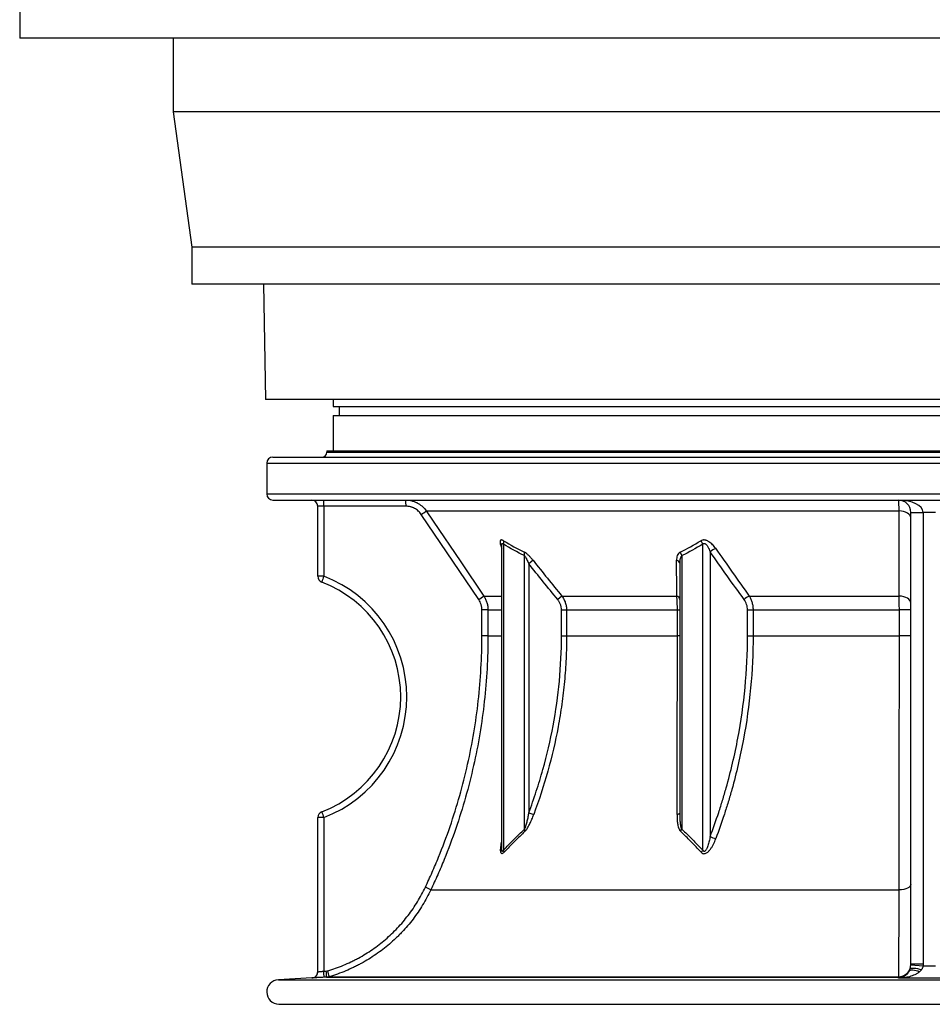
# Model space of a CAD drawing. Header units: millimetres. Extents: x 1760 to 3240, y 826 to 4276.
# Tile 1 of 10: x 1760 to 2502, y 826 to 1627. Entities that reach past the tile are written whole.
import ezdxf

# ---------------------------------------------------------------- set-up
doc = ezdxf.new("R2010")
doc.units = ezdxf.units.MM

msp = doc.modelspace()

# ---------------------------------------------------------------- linework, layer by layer
at = {"color": 7, "linetype": 'Continuous', "lineweight": 25}
for p, q in [((1760, 1642.02), (1760, 1612.02)), ((3240, 1612.02), (1760, 1612.02)), ((1885, 1612.02), (1885, 1552.02)), ((1885, 1552.02), (1900, 1442.02)), ((2500, 1552.02), (1885, 1552.02)), ((3115, 1552.02), (2500, 1552.02)), ((1900, 1442.02), (1900, 1412.02)), ((2500, 1442.02), (1900, 1442.02)), ((3100, 1442.02), (2500, 1442.02)), ((2500, 1412.02), (1900, 1412.02)), ((1958.36, 1412.02), (1960, 1318.13)), ((3100, 1412.02), (2500, 1412.02)), ((3037.95, 1318.13), (1960, 1318.13)), ((2015, 1318.13), (2015, 1312.33)), ((2015, 1312.33), (2500, 1312.33)), ((2020, 1312.33), (2020, 1305.03)), ((2500, 1312.33), (2985, 1312.33)), ((2015, 1305.03), (2015, 1276.33)), ((2015, 1305.03), (2500, 1305.03)), ((2500, 1305.03), (2985, 1305.03)), ((2010, 1276.33), (2010, 1275.33)), ((2010, 1276.33), (2500, 1276.33)), ((2500, 1276.33), (2990, 1276.33)), ((1961, 1266.33), (1961, 1241.33)), ((1966, 1271.33), (2500, 1271.33)), ((2500, 1271.33), (3034, 1271.33)), ((1966, 1236.33), (2500, 1236.33)), ((2500, 1236.33), (3034, 1236.33)), ((2007.43, 1231.33), (2002.5, 1231.33)), ((2002.5, 1174.4), (2002.5, 1231.33)), ((2007.43, 1231.33), (2007.43, 1174.4)), ((2074.29, 1231.33), (2007.43, 1231.33)), ((2090.81, 1227.51), (2475.5, 1227.51)), ((2485, 1226.33), (2495, 1226.33)), ((2485, 859.27), (2485, 1226.33)), ((2505, 1226.33), (2495, 1226.33)), ((2495, 1226.33), (2495, 859.27)), ((2133.48, 1155.48), (2086.74, 1224.72)), ((2152.12, 1199.43), (2152.11, 1199.44)), ((2152.11, 1199.39), (2152.11, 953.64)), ((2153.58, 1200.47), (2153.58, 951.77)), ((2315.74, 951.77), (2315.74, 1200.47)), ((2321.77, 1194.33), (2321.77, 962.74)), ((2170.61, 968.73), (2170.61, 1191.17)), ((2177.65, 1187.39), (2174.15, 1184.59)), ((2298.7, 1191.17), (2298.7, 968.73)), ((2174.15, 1184.59), (2174.15, 982.09)), ((2297.24, 982.09), (2297.24, 1184.59)), ((2007.43, 1174.4), (2002.5, 1174.4)), ((2201.11, 1158.28), (2197.7, 1155.48)), ((2201.11, 1158.28), (2294.58, 1158.28)), ((2353.58, 1158.28), (2475.56, 1158.28)), ((2136.05, 1126.07), (2136.05, 1147.09)), ((2140.98, 1147.09), (2136.05, 1147.09)), ((2140.98, 1147.09), (2140.98, 1126.07)), ((2200.81, 1147.09), (2204.92, 1147.09)), ((2200.81, 1126.07), (2200.81, 1147.09)), ((2204.92, 1147.09), (2295.09, 1147.09)), ((2204.92, 1147.09), (2204.92, 1126.07)), ((2295.09, 1147.09), (2297.24, 1147.09)), ((2295.09, 1126.07), (2295.09, 1147.09)), ((2352.16, 1126.07), (2352.16, 1147.09)), ((2352.16, 1147.09), (2356.66, 1147.09)), ((2356.66, 1147.09), (2475.68, 1147.09)), ((2356.66, 1147.09), (2356.66, 1126.07)), ((2485, 1147.09), (2475.68, 1147.09)), ((2475.68, 1126.07), (2475.68, 1147.09)), ((2140.98, 1126.07), (2136.05, 1126.07)), ((2200.81, 1126.07), (2204.92, 1126.07)), ((2204.92, 1126.07), (2295.09, 1126.07)), ((2297.24, 1126.07), (2295.09, 1126.07)), ((2352.16, 1126.07), (2356.66, 1126.07)), ((2356.66, 1126.07), (2475.68, 1126.07)), ((2485, 1126.07), (2475.68, 1126.07)), ((2007.43, 978.25), (2002.5, 978.25)), ((2002.5, 852.77), (2002.5, 978.25)), ((2007.43, 978.25), (2007.43, 853.28)), ((2174.15, 982.09), (2178.17, 980.58)), ((2152.13, 953.39), (2152.14, 953.64)), ((2094.49, 919.43), (2475.54, 919.43)), ((2484.97, 858.31), (2494.93, 857.51)), ((2485, 859.27), (2495, 859.27)), ((2007.43, 853.28), (2009.45, 853.39)), ((2011.96, 848.79), (2475.14, 848.79)), ((1997.76, 847.78), (1970.48, 846.35)), ((2009.64, 848.39), (2007.62, 848.29)), ((2009.64, 848.39), (2475.03, 848.39)), ((2475.03, 847.5), (2475.03, 848.39)), ((1974.1, 826.33), (3025.9, 826.33))]:
    msp.add_line(p, q, dxfattribs=at)
at = {"color": 1, "linetype": 'Continuous', "lineweight": 25}
for p, q in [((2010, 1275.33), (2500, 1275.33)), ((2500, 1275.33), (2990, 1275.33)), ((1961, 1266.33), (2500, 1266.33)), ((2500, 1266.33), (3039, 1266.33)), ((1961, 1241.33), (2500, 1241.33)), ((2500, 1241.33), (3039, 1241.33)), ((2137.55, 1158.28), (2152.11, 1158.28)), ((2140.98, 1147.09), (2152.11, 1147.09)), ((2140.98, 1126.07), (2152.11, 1126.07)), ((1970.48, 846.35), (2500, 846.35)), ((2500, 846.35), (3029.52, 846.35)), ((1970.78, 826.36), (2500, 826.36)), ((2500, 826.36), (3029.22, 826.36))]:
    msp.add_line(p, q, dxfattribs=at)
at = {"color": 7, "linetype": 'Continuous', "lineweight": 25, "flags": 128}
for points in [[(2090.81, 1227.51), (2096.41, 1219.22), (2118.79, 1186.07), (2137.55, 1158.28)], [(2485, 1221.92), (2484.82, 1222.98), (2484.29, 1224), (2483.42, 1224.94), (2482.24, 1225.78), (2480.81, 1226.48), (2479.17, 1227.01), (2477.37, 1227.36), (2475.5, 1227.51)], [(2485, 1152.68), (2484.82, 1153.74), (2484.29, 1154.75), (2483.43, 1155.7), (2482.27, 1156.53), (2480.84, 1157.23), (2479.21, 1157.76), (2477.43, 1158.12), (2475.56, 1158.28)], [(2297.24, 982.09), (2297.2, 981.86), (2297.07, 981.64), (2296.87, 981.43), (2296.59, 981.22), (2296.23, 981.03), (2295.81, 980.86), (2295.33, 980.71), (2294.8, 980.58)], [(2485, 923.7), (2484.82, 922.9), (2484.29, 922.12), (2483.43, 921.4), (2482.26, 920.76), (2480.84, 920.22), (2479.2, 919.82), (2477.42, 919.55), (2475.54, 919.43)], [(2483.58, 853.26), (2484.08, 853.75), (2484.79, 854.1), (2485.69, 854.28), (2486.77, 854.31), (2487.99, 854.17), (2489.32, 853.87), (2490.72, 853.42), (2492.16, 852.82)], [(2484.36, 855.01), (2484.82, 855.36), (2485.54, 855.6), (2486.49, 855.72), (2487.67, 855.72), (2489.02, 855.6), (2490.51, 855.37), (2492.09, 855.02), (2493.72, 854.58)]]:
    msp.add_lwpolyline(points, dxfattribs=at)
at = {"color": 7, "linetype": 'Continuous', "lineweight": 25}
for centre, radius, start, end in [((2006, 1275.33), 4, 270, 0), ((1966, 1266.33), 5, 90, 180), ((1966, 1241.33), 5, 180, 270), ((1997.5, 1231.33), 5, 0, 90), ((1917.85, 1232.58), 89.59, 359.2007, 2.39914), ((1984.71, 1232.58), 89.59, 359.2007, 2.39914), ((2475, 1226.33), 10, 0, 90), ((1994.42, 1363.58), 166.75, 303.61561, 305.31333), ((2148.81, 1202.07), 5.03, 341.46098, 13.74788), ((2308.53, 1198.25), 7.54, 17.11266, 41.68848), ((2165.43, 1192.56), 5.37, 345.00981, 15.19754), ((2291.56, 1189.42), 7.36, 13.79031, 38.19907), ((2331.58, 1183.84), 14.36, 112.3324, 133.08872), ((2293.9, 1184.06), 3.38, 9.10117, 80.39462), ((2007.5, 1174.4), 5, 180, 249.07517), ((2095.96, 1139.23), 95.26, 158.32967, 161.3225), ((1970, 1076.33), 100, 290.92483, 69.07517), ((1969.93, 1076.33), 105, 290.92483, 69.07517), ((2040.18, 1295.75), 168.46, 303.62923, 305.30948), ((2293.93, 1154.99), 3.35, 8.34361, 78.63275), ((2359.29, 1145.25), 14.22, 113.64849, 133.99008), ((2007.5, 978.25), 5, 110.92483, 180), ((2095.96, 1013.43), 95.26, 198.6775, 201.67033), ((2165.95, 966.46), 5.19, 6.93049, 25.95152), ((2291.75, 972.05), 7.7, 319.879, 334.48296), ((2332.1, 983.52), 23.2, 243.55784, 255.70038), ((2149.37, 949.46), 4.8, 5.80615, 28.73411), ((2308.74, 955.49), 7.93, 315.61845, 331.99511), ((1997.41, 723.28), 218.85, 63.66695, 64.95901), ((1997.5, 852.77), 5, 272.9864, 360), ((1997.5, 852.77), 5, 295.37631, 0), ((1917.76, 847.34), 89.87, 0.6068, 3.79285), ((1919.77, 847.44), 89.87, 0.60682, 3.79281), ((1920.5, 825.66), 94.34, 14.19292, 17.21828), ((2475, 858.4), 10, 270.13828, 329.08703), ((2474.15, 848.87), 1, 331.52101, 355.43563), ((2475.12, 858.78), 9.98, 270.16814, 337.859), ((1971, 836.36), 10, 93, 268.7312), ((1974.1, 976.33), 150, 268.7312, 270)]:
    msp.add_arc(centre, radius, start, end, dxfattribs=at)
at = {"color": 1, "linetype": 'Continuous', "lineweight": 25}
msp.add_arc((1997.5, 852.77), 5, 272.99999, 295.37631, dxfattribs=at)
at = {"color": 7, "linetype": 'Continuous', "lineweight": 25}
msp.add_ellipse((2475, 1226.33), major_axis=(20, 0), ratio=0.5, start_param=0, end_param=1.570796, dxfattribs=at)
for points, knots in [([(2074.22, 1236.33), (2075.87, 1236.33), (2077.48, 1236.13), (2079.45, 1235.64), (2079.84, 1235.53), (2080.62, 1235.28), (2081.01, 1235.15), (2082.16, 1234.71), (2082.89, 1234.37), (2084.33, 1233.61), (2085.02, 1233.19), (2086.35, 1232.25), (2087, 1231.74), (2088.82, 1230.1), (2089.89, 1228.87), (2090.81, 1227.51)], [0, 0, 0, 0, 0.25, 0.25, 0.3125, 0.3125, 0.375, 0.375, 0.5, 0.5, 0.625, 0.625, 0.75, 0.75, 1, 1, 1, 1]), ([(2475.5, 1227.51), (2475.47, 1228.87), (2475.44, 1230.1), (2475.39, 1231.46), (2475.38, 1231.72), (2475.36, 1232.23), (2475.35, 1232.48), (2475.32, 1233.18), (2475.3, 1233.6), (2475.26, 1234.37), (2475.24, 1234.7), (2475.19, 1235.29), (2475.17, 1235.54), (2475.1, 1236.13), (2475.05, 1236.33), (2475, 1236.33)], [0, 0, 0, 0, 0.25, 0.25, 0.3125, 0.3125, 0.375, 0.375, 0.5, 0.5, 0.625, 0.625, 0.75, 0.75, 1, 1, 1, 1]), ([(2086.74, 1224.72), (2086.05, 1225.74), (2085.24, 1226.66), (2083.88, 1227.89), (2083.39, 1228.27), (2082.39, 1228.97), (2081.87, 1229.29), (2080.8, 1229.86), (2080.24, 1230.11), (2079.38, 1230.44), (2079.09, 1230.54), (2078.51, 1230.73), (2078.21, 1230.81), (2076.73, 1231.18), (2075.52, 1231.33), (2074.29, 1231.33)], [0, 0, 0, 0, 0.25, 0.25, 0.375, 0.375, 0.5, 0.5, 0.625, 0.625, 0.6875, 0.6875, 0.75, 0.75, 1, 1, 1, 1]), ([(2475.56, 1158.28), (2475.55, 1163.8), (2475.55, 1169.32), (2475.54, 1174.85), (2475.53, 1192.4), (2475.51, 1209.96), (2475.5, 1227.51)], [0, 0, 0, 0, 0.02, 0.02, 0.02, 0.0835637, 0.0835637, 0.0835637, 0.0835637]), ([(2153.7, 1203.27), (2153.48, 1203.4), (2153.28, 1203.51), (2152.88, 1203.7), (2152.68, 1203.77), (2152.32, 1203.88), (2152.16, 1203.91), (2151.84, 1203.92), (2151.7, 1203.9), (2151.45, 1203.82), (2151.34, 1203.76), (2151.16, 1203.6), (2151.08, 1203.49), (2150.95, 1203.26), (2150.91, 1203.12), (2150.84, 1202.82), (2150.82, 1202.66), (2150.79, 1202.14), (2150.82, 1201.75), (2150.94, 1200.92), (2151.04, 1200.48), (2151.41, 1199.11), (2151.75, 1198.14), (2152.16, 1197.13)], [0, 0, 0, 0, 0.0625, 0.0625, 0.125, 0.125, 0.1875, 0.1875, 0.25, 0.25, 0.3125, 0.3125, 0.375, 0.375, 0.4375, 0.4375, 0.5, 0.5, 0.625, 0.625, 0.75, 0.75, 1, 1, 1, 1]), ([(2326.13, 1197.13), (2325.77, 1197.63), (2325.4, 1198.13), (2324.61, 1199.1), (2324.19, 1199.58), (2323.32, 1200.49), (2322.85, 1200.92), (2321.87, 1201.75), (2321.34, 1202.14), (2320.52, 1202.66), (2320.24, 1202.82), (2319.68, 1203.12), (2319.38, 1203.26), (2318.79, 1203.5), (2318.49, 1203.6), (2317.89, 1203.76), (2317.59, 1203.83), (2316.99, 1203.9), (2316.7, 1203.92), (2316.14, 1203.91), (2315.86, 1203.88), (2315.06, 1203.72), (2314.59, 1203.53), (2314.16, 1203.27)], [0, 0, 0, 0, 0.125, 0.125, 0.25, 0.25, 0.375, 0.375, 0.5, 0.5, 0.5625, 0.5625, 0.625, 0.625, 0.6875, 0.6875, 0.75, 0.75, 0.8125, 0.8125, 0.875, 0.875, 1, 1, 1, 1]), ([(2315.74, 1200.47), (2315.86, 1200.62), (2315.99, 1200.75), (2316.29, 1200.96), (2316.46, 1201.04), (2316.73, 1201.11), (2316.83, 1201.12), (2317.02, 1201.12), (2317.12, 1201.11), (2317.32, 1201.07), (2317.42, 1201.04), (2317.61, 1200.97), (2317.71, 1200.92), (2317.98, 1200.77), (2318.16, 1200.64), (2318.49, 1200.36), (2318.64, 1200.2), (2319.08, 1199.72), (2319.34, 1199.37), (2319.82, 1198.64), (2320.04, 1198.27), (2320.45, 1197.51), (2320.64, 1197.12), (2321.18, 1195.94), (2321.49, 1195.14), (2321.77, 1194.33)], [0, 0, 0, 0, 0.0625, 0.0625, 0.125, 0.125, 0.15625, 0.15625, 0.1875, 0.1875, 0.21875, 0.21875, 0.25, 0.25, 0.3125, 0.3125, 0.375, 0.375, 0.5, 0.5, 0.625, 0.625, 0.75, 0.75, 1, 1, 1, 1]), ([(2177.65, 1187.39), (2177.11, 1188.06), (2176.55, 1188.72), (2175.7, 1189.68), (2175.41, 1189.99), (2174.83, 1190.61), (2174.53, 1190.91), (2173.93, 1191.49), (2173.63, 1191.77), (2173.02, 1192.31), (2172.72, 1192.56), (2171.8, 1193.28), (2171.19, 1193.68), (2170.61, 1193.97)], [0, 0, 0, 0, 0.25, 0.25, 0.375, 0.375, 0.5, 0.5, 0.625, 0.625, 0.75, 0.75, 1, 1, 1, 1]), ([(2297.34, 1193.97), (2297.05, 1193.82), (2296.79, 1193.65), (2296.32, 1193.26), (2296.11, 1193.04), (2295.54, 1192.32), (2295.26, 1191.78), (2294.83, 1190.61), (2294.69, 1189.99), (2294.5, 1188.72), (2294.46, 1188.06), (2294.47, 1187.39)], [0, 0, 0, 0, 0.125, 0.125, 0.25, 0.25, 0.5, 0.5, 0.75, 0.75, 1, 1, 1, 1]), ([(2170.61, 1191.17), (2170.81, 1190.98), (2170.99, 1190.76), (2171.33, 1190.29), (2171.5, 1190.04), (2171.99, 1189.25), (2172.29, 1188.69), (2172.87, 1187.55), (2173.14, 1186.97), (2173.66, 1185.79), (2173.91, 1185.19), (2174.15, 1184.59)], [0, 0, 0, 0, 0.125, 0.125, 0.25, 0.25, 0.5, 0.5, 0.75, 0.75, 1, 1, 1, 1]), ([(2297.24, 1184.59), (2297.24, 1185.19), (2297.25, 1185.79), (2297.33, 1186.96), (2297.39, 1187.54), (2297.58, 1188.69), (2297.71, 1189.25), (2297.99, 1190.04), (2298.1, 1190.29), (2298.36, 1190.77), (2298.51, 1190.98), (2298.7, 1191.17)], [0, 0, 0, 0, 0.25, 0.25, 0.5, 0.5, 0.75, 0.75, 0.875, 0.875, 1, 1, 1, 1]), ([(2136.05, 1147.09), (2136.05, 1147.84), (2135.99, 1148.58), (2135.83, 1149.68), (2135.76, 1150.05), (2135.59, 1150.77), (2135.5, 1151.13), (2134.95, 1152.91), (2134.32, 1154.24), (2133.48, 1155.48)], [0, 0, 0, 0, 0.25, 0.25, 0.375, 0.375, 0.5, 0.5, 1, 1, 1, 1]), ([(2137.55, 1158.28), (2138.11, 1157.45), (2138.6, 1156.59), (2139.45, 1154.82), (2139.81, 1153.9), (2140.24, 1152.48), (2140.37, 1152), (2140.59, 1151.03), (2140.68, 1150.54), (2140.9, 1149.08), (2140.98, 1148.09), (2140.98, 1147.09)], [0, 0, 0, 0, 0.25, 0.25, 0.5, 0.5, 0.625, 0.625, 0.75, 0.75, 1, 1, 1, 1]), ([(2200.81, 1147.09), (2200.81, 1147.86), (2200.74, 1148.62), (2200.53, 1149.73), (2200.45, 1150.1), (2200.24, 1150.83), (2200.12, 1151.2), (2199.71, 1152.27), (2199.38, 1152.96), (2198.62, 1154.26), (2198.18, 1154.89), (2197.7, 1155.48)], [0, 0, 0, 0, 0.25, 0.25, 0.375, 0.375, 0.5, 0.5, 0.75, 0.75, 1, 1, 1, 1]), ([(2201.11, 1158.28), (2201.72, 1157.47), (2202.26, 1156.63), (2203.2, 1154.87), (2203.6, 1153.95), (2204.09, 1152.52), (2204.23, 1152.04), (2204.48, 1151.07), (2204.59, 1150.58), (2204.84, 1149.1), (2204.92, 1148.1), (2204.92, 1147.09)], [0, 0, 0, 0, 0.25, 0.25, 0.5, 0.5, 0.625, 0.625, 0.75, 0.75, 1, 1, 1, 1]), ([(2295.09, 1147.09), (2295.09, 1148.1), (2295.08, 1149.1), (2295.03, 1151.07), (2295, 1152.04), (2294.91, 1153.95), (2294.86, 1154.87), (2294.74, 1156.63), (2294.66, 1157.47), (2294.58, 1158.28)], [0, 0, 0, 0, 0.25, 0.25, 0.5, 0.5, 0.75, 0.75, 1, 1, 1, 1]), ([(2352.16, 1147.09), (2352.16, 1147.86), (2352.1, 1148.62), (2351.92, 1149.74), (2351.84, 1150.11), (2351.66, 1150.84), (2351.55, 1151.21), (2351.19, 1152.29), (2350.89, 1152.97), (2350.22, 1154.27), (2349.83, 1154.89), (2349.41, 1155.48)], [0, 0, 0, 0, 0.25, 0.25, 0.375, 0.375, 0.5, 0.5, 0.75, 0.75, 1, 1, 1, 1]), ([(2353.58, 1158.28), (2354.07, 1157.47), (2354.5, 1156.63), (2355.26, 1154.88), (2355.59, 1153.96), (2355.99, 1152.53), (2356.1, 1152.05), (2356.3, 1151.08), (2356.39, 1150.59), (2356.59, 1149.11), (2356.66, 1148.11), (2356.66, 1147.09)], [0, 0, 0, 0, 0.25, 0.25, 0.5, 0.5, 0.625, 0.625, 0.75, 0.75, 1, 1, 1, 1]), ([(2475.68, 1147.09), (2475.68, 1148.09), (2475.67, 1149.07), (2475.66, 1151.02), (2475.66, 1151.98), (2475.64, 1153.4), (2475.64, 1153.87), (2475.62, 1154.8), (2475.62, 1155.25), (2475.59, 1156.59), (2475.58, 1157.45), (2475.56, 1158.28)], [0, 0, 0, 0, 0.25, 0.25, 0.5, 0.5, 0.625, 0.625, 0.75, 0.75, 1, 1, 1, 1]), ([(2090.05, 921.56), (2091.95, 925.59), (2093.8, 929.64), (2096.49, 935.75), (2097.38, 937.8), (2099.11, 941.9), (2099.97, 943.95), (2104.16, 954.25), (2107.26, 962.55), (2115.86, 987.56), (2120.63, 1004.43), (2128.28, 1038.54), (2131.17, 1055.78), (2135.06, 1090.64), (2136.05, 1108.26), (2136.05, 1126.07)], [0, 0, 0, 0, 0.0625, 0.0625, 0.09375, 0.09375, 0.125, 0.125, 0.25, 0.25, 0.5, 0.5, 0.75, 0.75, 1, 1, 1, 1]), ([(2140.98, 1126.07), (2140.98, 1108.07), (2139.97, 1090.27), (2136.05, 1055.05), (2133.13, 1037.63), (2125.39, 1003.16), (2120.58, 986.12), (2111.89, 960.84), (2108.75, 952.46), (2104.52, 942.05), (2103.65, 939.97), (2101.9, 935.83), (2101.01, 933.76), (2098.29, 927.58), (2096.42, 923.49), (2094.49, 919.43)], [0, 0, 0, 0, 0.25, 0.25, 0.5, 0.5, 0.75, 0.75, 0.875, 0.875, 0.90625, 0.90625, 0.9375, 0.9375, 1, 1, 1, 1]), ([(2174.15, 982.09), (2175.24, 984.99), (2176.29, 987.9), (2178.34, 993.73), (2179.33, 996.65), (2182.2, 1005.44), (2183.99, 1011.32), (2188.95, 1029.02), (2191.74, 1040.92), (2196.23, 1064.91), (2197.93, 1077), (2200.23, 1101.38), (2200.81, 1113.67), (2200.81, 1126.07)], [0, 0, 0, 0, 0.0625, 0.0625, 0.125, 0.125, 0.25, 0.25, 0.5, 0.5, 0.75, 0.75, 1, 1, 1, 1]), ([(2204.92, 1126.07), (2204.92, 1119.85), (2204.78, 1113.63), (2204.2, 1101.22), (2203.76, 1095.03), (2202.9, 1085.75), (2202.57, 1082.66), (2201.86, 1076.49), (2201.46, 1073.41), (2200.17, 1064.18), (2199.17, 1058.07), (2195.78, 1039.83), (2192.97, 1027.8), (2186.34, 1004), (2182.51, 992.23), (2178.17, 980.58)], [0, 0, 0, 0, 0.125, 0.125, 0.25, 0.25, 0.3125, 0.3125, 0.375, 0.375, 0.5, 0.5, 0.75, 0.75, 1, 1, 1, 1]), ([(2294.8, 980.58), (2294.81, 983.51), (2294.82, 986.46), (2294.84, 992.35), (2294.85, 995.31), (2294.88, 1004.18), (2294.9, 1010.13), (2294.96, 1028.02), (2294.99, 1040.05), (2295.04, 1064.29), (2295.06, 1076.5), (2295.08, 1101.14), (2295.09, 1113.55), (2295.09, 1126.07)], [0, 0, 0, 0, 0.0625, 0.0625, 0.125, 0.125, 0.25, 0.25, 0.5, 0.5, 0.75, 0.75, 1, 1, 1, 1]), ([(2321.77, 962.74), (2324.22, 969.22), (2326.53, 975.76), (2329.79, 985.66), (2330.85, 988.98), (2332.88, 995.63), (2333.86, 998.97), (2338.58, 1015.68), (2341.76, 1029.17), (2346.9, 1056.41), (2348.86, 1070.15), (2351.49, 1097.91), (2352.16, 1111.92), (2352.16, 1126.07)], [0, 0, 0, 0, 0.125, 0.125, 0.1875, 0.1875, 0.25, 0.25, 0.5, 0.5, 0.75, 0.75, 1, 1, 1, 1]), ([(2356.66, 1126.07), (2356.66, 1111.78), (2355.99, 1097.63), (2353.37, 1069.59), (2351.42, 1055.7), (2346.31, 1028.18), (2343.14, 1014.55), (2338.44, 997.66), (2337.46, 994.29), (2335.43, 987.56), (2334.38, 984.21), (2331.12, 974.19), (2328.81, 967.58), (2326.37, 961.03)], [0, 0, 0, 0, 0.25, 0.25, 0.5, 0.5, 0.75, 0.75, 0.8125, 0.8125, 0.875, 0.875, 1, 1, 1, 1]), ([(2475.54, 919.43), (2475.56, 935.6), (2475.58, 952.06), (2475.61, 985.53), (2475.63, 1002.54), (2475.65, 1028.47), (2475.65, 1037.18), (2475.66, 1050.35), (2475.66, 1054.76), (2475.66, 1063.61), (2475.67, 1068.06), (2475.67, 1081.4), (2475.67, 1090.32), (2475.68, 1108.18), (2475.68, 1117.12), (2475.68, 1126.07)], [0, 0, 0, 0, 0.25, 0.25, 0.5, 0.5, 0.625, 0.625, 0.6875, 0.6875, 0.75, 0.75, 0.875, 0.875, 1, 1, 1, 1]), ([(2174.15, 982.09), (2173.94, 980.94), (2173.71, 979.8), (2173.23, 977.52), (2172.98, 976.38), (2172.57, 974.69), (2172.42, 974.13), (2172.12, 973), (2171.97, 972.44), (2171.63, 971.34), (2171.46, 970.8), (2171.17, 970), (2171.07, 969.73), (2170.86, 969.22), (2170.74, 968.97), (2170.61, 968.73)], [0, 0, 0, 0, 0.25, 0.25, 0.5, 0.5, 0.625, 0.625, 0.75, 0.75, 0.875, 0.875, 0.9375, 0.9375, 1, 1, 1, 1]), ([(2171.1, 967.08), (2171.3, 967.27), (2171.49, 967.48), (2171.87, 967.93), (2172.06, 968.17), (2172.59, 968.89), (2172.93, 969.41), (2173.59, 970.49), (2173.91, 971.04), (2174.53, 972.19), (2174.82, 972.77), (2175.68, 974.52), (2176.22, 975.71), (2177.23, 978.13), (2177.71, 979.35), (2178.17, 980.58)], [0, 0, 0, 0, 0.0625, 0.0625, 0.125, 0.125, 0.25, 0.25, 0.375, 0.375, 0.5, 0.5, 0.75, 0.75, 1, 1, 1, 1]), ([(2294.8, 980.58), (2294.8, 979.35), (2294.82, 978.12), (2294.96, 975.7), (2295.07, 974.5), (2295.33, 972.76), (2295.44, 972.19), (2295.69, 971.06), (2295.84, 970.5), (2296.11, 969.69), (2296.21, 969.43), (2296.43, 968.9), (2296.55, 968.65), (2296.81, 968.16), (2296.95, 967.92), (2297.27, 967.48), (2297.44, 967.27), (2297.64, 967.08)], [0, 0, 0, 0, 0.25, 0.25, 0.5, 0.5, 0.625, 0.625, 0.75, 0.75, 0.8125, 0.8125, 0.875, 0.875, 0.9375, 0.9375, 1, 1, 1, 1]), ([(2298.7, 968.73), (2298.58, 968.97), (2298.48, 969.22), (2298.3, 969.73), (2298.22, 969.99), (2298.02, 970.8), (2297.91, 971.35), (2297.65, 973), (2297.53, 974.12), (2297.37, 976.38), (2297.32, 977.52), (2297.25, 979.8), (2297.24, 980.94), (2297.24, 982.09)], [0, 0, 0, 0, 0.0625, 0.0625, 0.125, 0.125, 0.25, 0.25, 0.5, 0.5, 0.75, 0.75, 1, 1, 1, 1]), ([(2153.58, 951.77), (2156.37, 954.68), (2159.19, 957.56), (2164.86, 963.23), (2167.72, 966.01), (2170.61, 968.73)], [0, 0, 0, 0, 0.5, 0.5, 1, 1, 1, 1]), ([(2171.1, 967.08), (2168.22, 964.33), (2165.38, 961.52), (2159.73, 955.8), (2156.93, 952.89), (2154.15, 949.95)], [0, 0, 0, 0, 0.5, 0.5, 1, 1, 1, 1]), ([(2314.4, 949.95), (2311.65, 952.89), (2308.89, 955.8), (2303.3, 961.52), (2300.49, 964.33), (2297.64, 967.08)], [0, 0, 0, 0, 0.5, 0.5, 1, 1, 1, 1]), ([(2298.7, 968.73), (2301.59, 966.01), (2304.45, 963.23), (2310.13, 957.56), (2312.94, 954.68), (2315.74, 951.77)], [0, 0, 0, 0, 0.5, 0.5, 1, 1, 1, 1]), ([(2314.4, 949.95), (2314.52, 949.82), (2314.64, 949.7), (2314.91, 949.48), (2315.04, 949.38), (2315.33, 949.2), (2315.49, 949.12), (2315.8, 948.98), (2315.97, 948.93), (2316.49, 948.82), (2316.86, 948.8), (2317.61, 948.91), (2317.98, 949.03), (2318.71, 949.36), (2319.06, 949.57), (2319.72, 950.04), (2320.04, 950.31), (2320.64, 950.88), (2320.92, 951.18), (2321.46, 951.8), (2321.72, 952.13), (2322.46, 953.12), (2322.91, 953.8), (2323.74, 955.19), (2324.12, 955.9), (2325.19, 958.05), (2325.81, 959.53), (2326.37, 961.03)], [0, 0, 0, 0, 0.03125, 0.03125, 0.0625, 0.0625, 0.09375, 0.09375, 0.125, 0.125, 0.1875, 0.1875, 0.25, 0.25, 0.3125, 0.3125, 0.375, 0.375, 0.4375, 0.4375, 0.5, 0.5, 0.625, 0.625, 0.75, 0.75, 1, 1, 1, 1]), ([(2321.77, 962.74), (2321.54, 961.48), (2321.27, 960.23), (2320.67, 957.75), (2320.34, 956.52), (2319.73, 954.69), (2319.51, 954.08), (2319.12, 953.19), (2318.99, 952.9), (2318.7, 952.32), (2318.54, 952.04), (2318.27, 951.64), (2318.18, 951.51), (2317.98, 951.26), (2317.87, 951.15), (2317.63, 950.93), (2317.51, 950.84), (2317.23, 950.7), (2317.09, 950.66), (2316.87, 950.66), (2316.8, 950.67), (2316.66, 950.71), (2316.6, 950.73), (2316.41, 950.84), (2316.31, 950.93), (2316.11, 951.14), (2316.03, 951.26), (2315.87, 951.5), (2315.8, 951.63), (2315.74, 951.77)], [0, 0, 0, 0, 0.25, 0.25, 0.5, 0.5, 0.625, 0.625, 0.6875, 0.6875, 0.75, 0.75, 0.78125, 0.78125, 0.8125, 0.8125, 0.84375, 0.84375, 0.875, 0.875, 0.890625, 0.890625, 0.90625, 0.90625, 0.9375, 0.9375, 0.96875, 0.96875, 1, 1, 1, 1]), ([(2010.61, 853.59), (2014.95, 854.87), (2019.2, 856.37), (2025.45, 858.97), (2027.51, 859.88), (2030.57, 861.35), (2031.58, 861.85), (2033.59, 862.88), (2034.58, 863.4), (2039.52, 866.09), (2043.33, 868.43), (2050.67, 873.49), (2054.21, 876.21), (2059.31, 880.58), (2060.97, 882.08), (2064.24, 885.19), (2065.84, 886.79), (2070.48, 891.71), (2073.38, 895.12), (2078.8, 902.22), (2081.32, 905.9), (2085.97, 913.53), (2088.11, 917.48), (2090.05, 921.56)], [0, 0, 0, 0, 0.125, 0.125, 0.1875, 0.1875, 0.21875, 0.21875, 0.25, 0.25, 0.375, 0.375, 0.5, 0.5, 0.5625, 0.5625, 0.625, 0.625, 0.75, 0.75, 0.875, 0.875, 1, 1, 1, 1]), ([(2094.49, 919.43), (2092.48, 915.18), (2090.26, 911.08), (2085.43, 903.15), (2082.81, 899.33), (2077.19, 891.96), (2074.17, 888.41), (2070.15, 884.16), (2069.34, 883.32), (2067.68, 881.65), (2066.84, 880.83), (2064.3, 878.41), (2062.57, 876.85), (2057.27, 872.32), (2053.6, 869.49), (2045.97, 864.23), (2042.02, 861.8), (2036.89, 859), (2035.86, 858.46), (2033.77, 857.39), (2032.72, 856.87), (2029.54, 855.35), (2027.4, 854.39), (2023.06, 852.59), (2020.87, 851.75), (2016.44, 850.18), (2014.21, 849.46), (2011.96, 848.79)], [0, 0, 0, 0, 0.125, 0.125, 0.25, 0.25, 0.375, 0.375, 0.40625, 0.40625, 0.4375, 0.4375, 0.5, 0.5, 0.625, 0.625, 0.75, 0.75, 0.78125, 0.78125, 0.8125, 0.8125, 0.875, 0.875, 0.9375, 0.9375, 1, 1, 1, 1]), ([(2475.14, 848.79), (2475.16, 850.12), (2475.18, 851.68), (2475.22, 855.24), (2475.24, 857.23), (2475.27, 861.65), (2475.29, 864.08), (2475.32, 868.06), (2475.33, 869.44), (2475.35, 872.29), (2475.36, 873.76), (2475.38, 878.3), (2475.4, 881.49), (2475.43, 888.22), (2475.45, 891.75), (2475.47, 896.38), (2475.47, 897.32), (2475.48, 899.22), (2475.48, 900.18), (2475.49, 903.08), (2475.5, 905.05), (2475.52, 911.05), (2475.53, 915.18), (2475.54, 919.43)], [0, 0, 0, 0, 0.125, 0.125, 0.25, 0.25, 0.375, 0.375, 0.4375, 0.4375, 0.5, 0.5, 0.625, 0.625, 0.75, 0.75, 0.78125, 0.78125, 0.8125, 0.8125, 0.875, 0.875, 1, 1, 1, 1]), ([(2484.36, 855.01), (2484.5, 855.51), (2484.63, 856.03), (2484.84, 857.12), (2484.92, 857.7), (2484.97, 858.31)], [0, 0, 0, 0, 0.5, 0.5, 1, 1, 1, 1]), ([(2494.93, 857.51), (2494.84, 856.98), (2494.69, 856.47), (2494.37, 855.73), (2494.26, 855.49), (2494, 855.03), (2493.87, 854.8), (2493.72, 854.58)], [0, 0, 0, 0, 0.5, 0.5, 0.75, 0.75, 1, 1, 1, 1]), ([(2002.5, 852.77), (2002.5, 852.77), (2002.53, 852.77), (2002.63, 852.78), (2002.66, 852.79), (2002.76, 852.8), (2002.81, 852.8), (2003, 852.82), (2003.15, 852.84), (2003.51, 852.87), (2003.72, 852.9), (2004.17, 852.94), (2004.42, 852.97), (2004.96, 853.02), (2005.24, 853.05), (2005.83, 853.12), (2006.14, 853.15), (2006.78, 853.21), (2007.1, 853.25), (2007.43, 853.28)], [0, 0, 0, 0, 0.125, 0.125, 0.1875, 0.1875, 0.25, 0.25, 0.375, 0.375, 0.5, 0.5, 0.625, 0.625, 0.75, 0.75, 0.875, 0.875, 1, 1, 1, 1]), ([(2483.58, 853.26), (2483.43, 852.99), (2483.28, 852.74), (2482.96, 852.26), (2482.8, 852.04), (2482.3, 851.41), (2481.96, 851.03), (2481.27, 850.34), (2480.91, 850.04), (2480.2, 849.48), (2479.84, 849.24), (2478.75, 848.58), (2478.01, 848.24), (2476.89, 847.87), (2476.52, 847.76), (2475.96, 847.64), (2475.77, 847.6), (2475.49, 847.56), (2475.4, 847.54), (2475.21, 847.52), (2475.12, 847.51), (2475.03, 847.5)], [0, 0, 0, 0, 0.0625, 0.0625, 0.125, 0.125, 0.25, 0.25, 0.375, 0.375, 0.5, 0.5, 0.75, 0.75, 0.875, 0.875, 0.9375, 0.9375, 0.96875, 0.96875, 1, 1, 1, 1]), ([(2492.16, 852.82), (2491.86, 852.56), (2491.55, 852.32), (2490.91, 851.86), (2490.59, 851.65), (2489.6, 851.04), (2488.92, 850.68), (2487.53, 850.03), (2486.82, 849.74), (2485.38, 849.22), (2484.66, 849), (2482.48, 848.39), (2481, 848.09), (2478.76, 847.77), (2478.02, 847.69), (2476.9, 847.59), (2476.52, 847.57), (2475.96, 847.54), (2475.78, 847.53), (2475.4, 847.51), (2475.21, 847.5), (2475.03, 847.5)], [0, 0, 0, 0, 0.0625, 0.0625, 0.125, 0.125, 0.25, 0.25, 0.375, 0.375, 0.5, 0.5, 0.75, 0.75, 0.875, 0.875, 0.9375, 0.9375, 0.96875, 0.96875, 1, 1, 1, 1]), ([(2007.62, 848.29), (2006.97, 848.25), (2006.32, 848.22), (2005.04, 848.15), (2004.43, 848.12), (2003.54, 848.08), (2003.25, 848.06), (2002.68, 848.03), (2002.4, 848.02), (2001.59, 847.97), (2001.1, 847.95), (2000.19, 847.9), (1999.77, 847.88), (1999.06, 847.84), (1998.76, 847.83), (1998.39, 847.81), (1998.28, 847.8), (1998.09, 847.79), (1998.01, 847.79), (1997.83, 847.78), (1997.76, 847.78), (1997.76, 847.78)], [0, 0, 0, 0, 0.125, 0.125, 0.25, 0.25, 0.3125, 0.3125, 0.375, 0.375, 0.5, 0.5, 0.625, 0.625, 0.75, 0.75, 0.8125, 0.8125, 0.875, 0.875, 1, 1, 1, 1])]:
    msp.add_open_spline(points, degree=3, knots=knots, dxfattribs=at)
at = {"color": 1, "linetype": 'Continuous', "lineweight": 25}
for points, knots in [([(2152.14, 1199.44), (2152.13, 1199.56), (2152.1, 1200.1), (2152.21, 1200.69), (2152.45, 1201.06), (2152.68, 1201.15), (2152.93, 1201.08), (2153.25, 1200.85), (2153.45, 1200.62), (2153.58, 1200.47)], [0, 0, 0, 0, 0.086801, 0.410348, 0.543087, 0.631406, 0.75934, 0.849867, 1, 1, 1, 1]), ([(2154.15, 949.95), (2153.82, 949.64), (2153.25, 949.08), (2152.46, 948.75), (2151.85, 948.92), (2151.39, 949.74), (2151.22, 951.29), (2151.32, 953.35), (2151.6, 955.64), (2151.94, 957.3), (2152.11, 958.18)], [0, 0, 0, 0, 0.101249, 0.181484, 0.261883, 0.358356, 0.512009, 0.668547, 0.825532, 1, 1, 1, 1]), ([(2153.58, 951.77), (2153.43, 951.47), (2153.22, 951.06), (2152.91, 950.74), (2152.73, 950.64), (2152.58, 950.67), (2152.44, 950.81), (2152.33, 951.08), (2152.16, 951.81), (2152.09, 952.61), (2152.12, 953.31), (2152.13, 953.39)], [0, 0, 0, 0, 0.193186, 0.266677, 0.31963, 0.381644, 0.441093, 0.516079, 0.615223, 0.952089, 1, 1, 1, 1])]:
    msp.add_open_spline(points, degree=3, knots=knots, dxfattribs=at)
at = {"color": 7, "linetype": 'Continuous', "lineweight": 25}
for points in [[(2153.7, 1203.27), (2159.25, 1199.88), (2164.89, 1196.77), (2170.61, 1193.97)], [(2297.34, 1193.97), (2303.03, 1196.77), (2308.64, 1199.88), (2314.16, 1203.27)], [(2170.61, 1191.17), (2164.86, 1193.97), (2159.18, 1197.08), (2153.58, 1200.47)], [(2315.74, 1200.47), (2310.14, 1197.08), (2304.46, 1193.97), (2298.7, 1191.17)], [(2349.41, 1155.48), (2340.1, 1168.34), (2330.9, 1181.3), (2321.77, 1194.33)], [(2326.13, 1197.13), (2335.19, 1184.1), (2344.34, 1171.14), (2353.58, 1158.28)], [(2177.65, 1187.39), (2185.42, 1177.64), (2193.24, 1167.94), (2201.11, 1158.28)], [(2294.58, 1158.28), (2294.54, 1167.94), (2294.5, 1177.64), (2294.47, 1187.39)], [(2197.7, 1155.48), (2189.79, 1165.14), (2181.95, 1174.84), (2174.15, 1184.59)], [(2484.97, 858.31), (2484.99, 858.63), (2485, 858.95), (2485, 859.27)], [(2495, 859.27), (2495, 858.68), (2494.98, 858.1), (2494.93, 857.51)], [(2494.93, 857.51), (2498.31, 857.52), (2501.69, 857.52), (2505.07, 857.51)], [(2009.45, 853.39), (2009.84, 853.41), (2010.23, 853.47), (2010.61, 853.59)], [(2011.96, 848.79), (2011.2, 848.57), (2010.43, 848.44), (2009.64, 848.39)], [(2483.58, 853.26), (2483.9, 853.8), (2484.16, 854.38), (2484.36, 855.01)], [(2493.72, 854.58), (2493.28, 853.91), (2492.76, 853.33), (2492.16, 852.82)], [(2524.97, 847.5), (2508.32, 847.54), (2491.68, 847.54), (2475.03, 847.5)]]:
    msp.add_open_spline(points, degree=3, dxfattribs=at)

doc.saveas('drawing.dxf')
